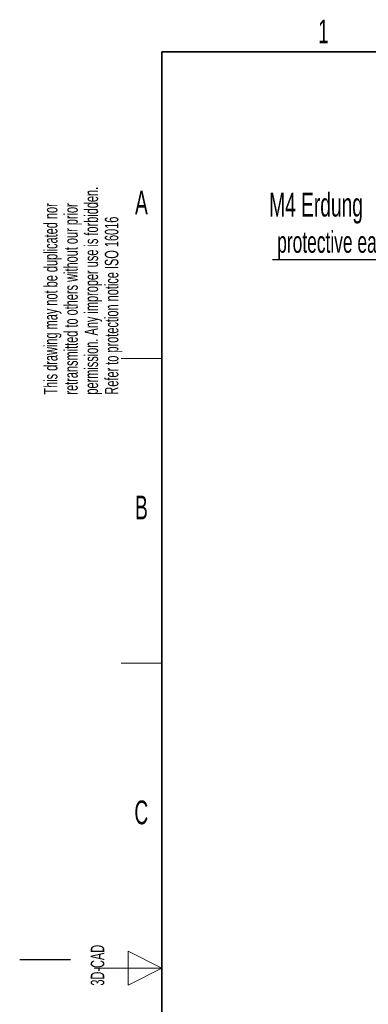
# Model space of a CAD drawing. Header units: millimetres. Extents: x 5 to 418, y 2 to 292.
# Tile 10 of 39: x 5 to 56, y 142 to 287. Entities that reach past the tile are written whole.
import ezdxf

# ---------------------------------------------------------------- set-up
doc = ezdxf.new("R2010")
doc.units = ezdxf.units.MM
doc.layers.add('SLD-0', color=7, linetype='Continuous')
doc.styles.add('SLDTEXTSTYLE0', font='TXT', dxfattribs={"width": 0.605})

# ---------------------------------------------------------------- blocks, each defined once
blk = doc.blocks.new('SW_NOTE_0_1')
at = {"layer": 'SLD-0', "color": 0, "char_height": 2, "attachment_point": 1, "rotation": 90, "style": 'SLDTEXTSTYLE0'}
for s, insert in [('permission. Any improper use is forbidden.', (3.42, 0)), ('retransmitted to others without our prior', (0.42, 0)), ('This drawing may not be duplicated nor', (-2.58, 0)), ('Refer to protection notice ISO 16016', (6.42, 0))]:
    blk.add_mtext(s, dxfattribs=dict(at, insert=insert))
blk = doc.blocks.new('SW_NOTE_0_15')
at = {"layer": 'SLD-0', "color": 0}
blk.add_line((-30.44, 0), (0, 0), dxfattribs=at)
at = {"layer": 'SLD-0', "color": 0, "attachment_point": 1, "style": 'SLDTEXTSTYLE0'}
for s, insert, char_height in [('M4 Erdung', (-30.93, 9.82), 3.5), ('protective earth', (-29.74, 4.15), 3.175)]:
    blk.add_mtext(s, dxfattribs=dict(at, insert=insert, char_height=char_height))

msp = doc.modelspace()

# ---------------------------------------------------------------- linework, layer by layer
at = {"layer": 'SLD-0', "lineweight": 35}
for p, q in [((408, 282.5), (26, 282.5)), ((26, 282.5), (26, 12))]:
    msp.add_line(p, q, dxfattribs=at)
at = {"layer": 'SLD-0', "lineweight": 18}
for p, q in [((20, 237.25), (26, 237.25)), ((20, 192.25), (26, 192.25)), ((26, 147.25), (21, 149.75)), ((21, 149.75), (21, 144.75)), ((16, 147.25), (26, 147.25)), ((21, 144.75), (26, 147.25))]:
    msp.add_line(p, q, dxfattribs=at)
at = {"layer": 'SLD-0'}
msp.add_line((12.5, 148.5), (5, 148.5), dxfattribs=at)

# ---------------------------------------------------------------- block references
for name, p in [('SW_NOTE_0_1', (11.1564, 231.9088)), ('SW_NOTE_0_15', (72.7678, 251.8702))]:
    msp.add_blockref(name, p, dxfattribs=at)

# ---------------------------------------------------------------- texts
at = {"layer": 'SLD-0', "char_height": 3.5, "attachment_point": 2, "style": 'SLDTEXTSTYLE0'}
for s, insert in [('1', (49.8527, 287.243)), ('A', (22.9816, 262.0011)), ('B', (22.9816, 217.0011)), ('C', (22.9597, 172.0011))]:
    msp.add_mtext(s, dxfattribs=dict(at, insert=insert))
at = {"layer": 'SLD-0', "insert": (15.4939, 144.6806), "char_height": 2, "attachment_point": 1, "rotation": 90, "style": 'SLDTEXTSTYLE0'}
msp.add_mtext('3D-CAD', dxfattribs=at)

doc.saveas('drawing.dxf')
